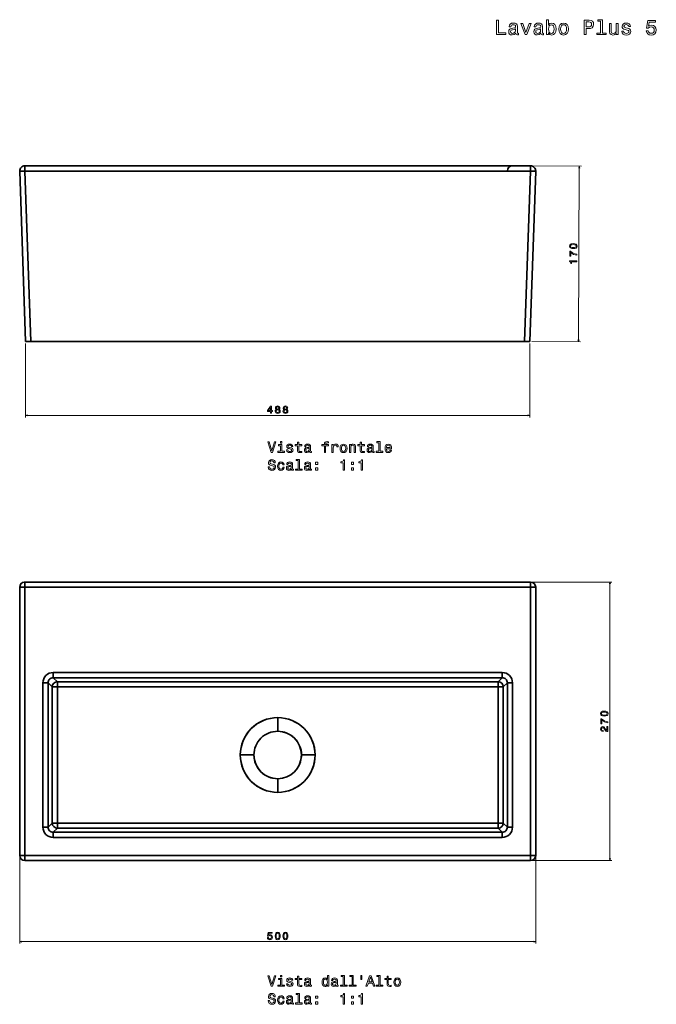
# Model space of a CAD drawing. Extents: x 345 to 1583, y 147 to 1100.
# Tile 1 of 2: x 345 to 961, y 147 to 1100. Entities that reach past the tile are written whole.
import ezdxf

# ---------------------------------------------------------------- set-up
doc = ezdxf.new("R2010")
doc.units = 0

msp = doc.modelspace()

# ---------------------------------------------------------------- linework, layer by layer
at = {"color": 7, "lineweight": 35, "ltscale": 0.129362}
for p, q in [((349.69, 958.39), (349.69, 953.21)), ((349.69, 958.39), (349.69, 953.21)), ((839.34, 953.21), (839.34, 958.39)), ((839.34, 953.21), (839.34, 958.39))]:
    msp.add_line(p, q, dxfattribs=at)
at = {"color": 7, "lineweight": 35}
for p, q in [((349.69, 958.39), (839.34, 958.39)), ((839.34, 958.39), (349.69, 958.39)), ((350.45, 788.49), (344.7, 953.21)), ((344.7, 953.21), (350.45, 788.49)), ((839.34, 953.21), (349.69, 953.21)), ((349.69, 953.21), (355.44, 788.49)), ((839.34, 953.21), (349.69, 953.21)), ((349.69, 953.21), (355.44, 788.49)), ((833.59, 788.49), (839.34, 953.21)), ((839.34, 953.21), (833.59, 788.49)), ((844.33, 953.21), (838.58, 788.49)), ((844.33, 953.21), (838.58, 788.49)), ((838.58, 788.49), (844.33, 953.21)), ((833.59, 788.49), (355.44, 788.49)), ((355.45, 788.49), (477.17, 788.49)), ((594.51, 788.39), (559.36, 788.39)), ((594.51, 788.39), (559.36, 788.39)), ((559.36, 788.39), (594.51, 788.39)), ((594.51, 788.39), (571.52, 788.39)), ((571.52, 788.39), (594.51, 788.39)), ((571.52, 788.39), (594.51, 788.39)), ((594.51, 788.39), (617.52, 788.39)), ((594.51, 788.39), (617.52, 788.39)), ((629.67, 788.39), (594.51, 788.39)), ((594.51, 788.39), (629.67, 788.39)), ((594.51, 788.39), (629.67, 788.39)), ((711.86, 788.49), (833.58, 788.49)), ((349.69, 555.45), (839.34, 555.45)), ((839.34, 555.45), (349.69, 555.45)), ((344.69, 290.63), (344.69, 550.45)), ((349.69, 550.45), (349.69, 290.63)), ((839.34, 550.45), (349.69, 550.45)), ((349.69, 550.45), (839.34, 550.45)), ((349.69, 290.63), (349.69, 550.45)), ((839.34, 290.63), (839.34, 550.45)), ((839.34, 550.45), (839.34, 290.63)), ((844.34, 550.45), (844.34, 290.63)), ((377.18, 467.78), (811.85, 467.78)), ((811.85, 467.78), (377.18, 467.78)), ((367.19, 318.12), (367.19, 457.79)), ((367.19, 457.79), (367.19, 318.12)), ((372.18, 457.79), (372.18, 318.12)), ((372.18, 318.12), (372.18, 457.79)), ((811.85, 462.79), (377.18, 462.79)), ((377.18, 462.79), (811.85, 462.79)), ((381.15, 458.81), (807.88, 458.81)), ((381.15, 458.81), (807.88, 458.81)), ((816.85, 318.12), (816.85, 457.79)), ((816.85, 457.79), (816.85, 318.12)), ((821.84, 457.79), (821.84, 318.12)), ((821.84, 318.12), (821.84, 457.79)), ((376.16, 322.09), (376.16, 453.82)), ((376.16, 322.09), (376.16, 453.82)), ((381.15, 322.09), (381.15, 453.82)), ((381.15, 453.82), (807.88, 453.82)), ((381.15, 453.82), (381.15, 322.09)), ((807.88, 453.82), (381.15, 453.82)), ((807.88, 453.82), (807.88, 322.09)), ((807.88, 322.09), (807.88, 453.82)), ((812.87, 453.82), (812.87, 322.09)), ((812.87, 453.82), (812.87, 322.09)), ((807.88, 322.09), (381.15, 322.09)), ((381.15, 322.09), (807.88, 322.09)), ((807.88, 317.1), (381.15, 317.1)), ((807.88, 317.1), (381.15, 317.1)), ((377.18, 313.12), (811.85, 313.12)), ((811.85, 313.12), (377.18, 313.12)), ((811.85, 308.13), (377.18, 308.13)), ((377.18, 308.13), (811.85, 308.13)), ((349.69, 290.63), (839.34, 290.63)), ((839.34, 290.63), (349.69, 290.63)), ((839.34, 285.63), (349.69, 285.63))]:
    msp.add_line(p, q, dxfattribs=at)
at = {"color": 7, "lineweight": 13}
for p, q in [((841.34, 958.38), (888.5, 958.17)), ((885.74, 788.18), (886.5, 958.18)), ((350.45, 786.39), (350.45, 714.84)), ((838.58, 786.39), (838.58, 714.84)), ((840.58, 788.38), (887.74, 788.17)), ((350.45, 716.84), (838.58, 716.84)), ((841.34, 555.45), (918.12, 555.45)), ((916.12, 285.63), (916.12, 555.45)), ((344.69, 288.63), (344.69, 205.29)), ((844.34, 288.63), (844.34, 205.29)), ((841.34, 285.63), (918.12, 285.63)), ((344.69, 207.29), (844.34, 207.29))]:
    msp.add_line(p, q, dxfattribs=at)
at = {"color": 7, "lineweight": 35, "ltscale": 0.124924}
for p, q in [((355.44, 788.49), (350.45, 788.49)), ((838.58, 788.49), (833.59, 788.49)), ((377.18, 467.78), (377.18, 462.79)), ((377.18, 462.79), (377.18, 467.78)), ((811.85, 462.79), (811.85, 467.78)), ((811.85, 462.79), (811.85, 467.78)), ((372.18, 457.79), (367.19, 457.79)), ((372.18, 457.79), (367.19, 457.79)), ((381.15, 458.81), (381.15, 453.82)), ((381.15, 453.82), (381.15, 458.81)), ((807.88, 453.82), (807.88, 458.81)), ((807.88, 458.81), (807.88, 453.82)), ((816.85, 457.79), (821.84, 457.79)), ((821.84, 457.79), (816.85, 457.79)), ((381.15, 453.82), (376.16, 453.82)), ((376.16, 453.82), (381.15, 453.82)), ((807.88, 453.82), (812.87, 453.82)), ((812.87, 453.82), (807.88, 453.82)), ((372.18, 318.12), (367.19, 318.12)), ((367.19, 318.12), (372.18, 318.12)), ((381.15, 322.09), (376.16, 322.09)), ((376.16, 322.09), (381.15, 322.09)), ((381.15, 322.09), (381.15, 317.1)), ((381.15, 317.1), (381.15, 322.09)), ((807.88, 322.09), (807.88, 317.1)), ((807.88, 317.1), (807.88, 322.09)), ((807.88, 322.09), (812.87, 322.09)), ((812.87, 322.09), (807.88, 322.09)), ((816.85, 318.12), (821.84, 318.12)), ((816.85, 318.12), (821.84, 318.12)), ((377.18, 313.12), (377.18, 308.13)), ((377.18, 313.12), (377.18, 308.13)), ((811.85, 313.12), (811.85, 308.13)), ((811.85, 308.13), (811.85, 313.12))]:
    msp.add_line(p, q, dxfattribs=at)
at = {"color": 7, "lineweight": 35, "ltscale": 0.125076}
for p, q in [((350.45, 788.49), (355.45, 788.49)), ((833.58, 788.49), (838.58, 788.49))]:
    msp.add_line(p, q, dxfattribs=at)
at = {"color": 7, "lineweight": 35, "ltscale": 0.002593}
for p, q in [((559.36, 788.49), (559.36, 788.39)), ((559.36, 788.49), (559.36, 788.39)), ((629.67, 788.49), (629.67, 788.39)), ((629.67, 788.49), (629.67, 788.39))]:
    msp.add_line(p, q, dxfattribs=at)
at = {"color": 7, "lineweight": 35, "ltscale": 0.002589}
for p, q in [((594.51, 788.39), (594.51, 788.49)), ((594.51, 788.49), (594.51, 788.39))]:
    msp.add_line(p, q, dxfattribs=at)
at = {"color": 7, "lineweight": 35, "ltscale": 0.125}
for p, q in [((349.69, 555.45), (349.69, 550.45)), ((349.69, 555.45), (349.69, 550.45)), ((839.34, 550.45), (839.34, 555.45)), ((839.34, 550.45), (839.34, 555.45)), ((349.69, 550.45), (344.69, 550.45)), ((349.69, 550.45), (344.69, 550.45)), ((844.34, 550.45), (839.34, 550.45)), ((844.34, 550.45), (839.34, 550.45)), ((344.69, 290.63), (349.69, 290.63)), ((349.69, 290.63), (349.69, 285.63)), ((349.69, 290.63), (349.69, 285.63)), ((839.34, 290.63), (844.34, 290.63)), ((839.34, 285.63), (839.34, 290.63)), ((839.34, 285.63), (839.34, 290.63))]:
    msp.add_line(p, q, dxfattribs=at)
at = {"color": 7, "lineweight": 35, "ltscale": 0.140469}
for p, q in [((376.16, 453.82), (372.18, 457.79)), ((376.16, 453.82), (372.18, 457.79)), ((381.15, 458.81), (377.18, 462.79)), ((377.18, 462.79), (381.15, 458.81)), ((807.88, 458.81), (811.85, 462.79)), ((807.88, 458.81), (811.85, 462.79)), ((816.85, 457.79), (812.87, 453.82)), ((812.87, 453.82), (816.85, 457.79)), ((372.18, 318.12), (376.16, 322.09)), ((376.16, 322.09), (372.18, 318.12)), ((381.15, 317.1), (377.18, 313.12)), ((381.15, 317.1), (377.18, 313.12)), ((811.85, 313.12), (807.88, 317.1)), ((807.88, 317.1), (811.85, 313.12)), ((812.87, 322.09), (816.85, 318.12)), ((812.87, 322.09), (816.85, 318.12))]:
    msp.add_line(p, q, dxfattribs=at)
at = {"color": 7, "lineweight": 35, "ltscale": 0.329626}
for p, q in [((594.51, 424.14), (594.51, 410.96)), ((594.51, 410.96), (594.51, 424.14)), ((571.52, 387.95), (558.33, 387.95)), ((571.52, 387.95), (558.33, 387.95)), ((617.52, 387.95), (630.7, 387.95)), ((617.52, 387.95), (630.7, 387.95))]:
    msp.add_line(p, q, dxfattribs=at)
at = {"color": 7, "lineweight": 35, "ltscale": 0.329628}
for p, q in [((594.51, 351.77), (594.51, 364.95)), ((594.51, 364.95), (594.51, 351.77))]:
    msp.add_line(p, q, dxfattribs=at)
at = {"color": 7, "lineweight": 35, "ltscale": 0.124993}
msp.add_line((344.69, 290.63), (349.69, 290.63), dxfattribs=at)
at = {"color": 7, "lineweight": 35, "ltscale": 0.124992}
msp.add_line((839.34, 290.63), (844.34, 290.63), dxfattribs=at)
at = {"color": 7, "lineweight": 13}
for points in [[(806.49, 1085.46), (815.49, 1085.46), (815.49, 1087.16), (808.35, 1087.16), (808.35, 1099.46), (806.49, 1099.46)], [(824.99, 1086.87), (824.99, 1086.81), (825.09, 1086.13), (825.39, 1085.64), (826.66, 1085.26), (827.65, 1085.42), (827.65, 1086.79), (827.23, 1086.73), (826.66, 1087), (826.56, 1087.8), (826.56, 1093.41), (826.32, 1094.84), (825.62, 1095.85), (824.39, 1096.46), (822.65, 1096.68), (820.96, 1096.44), (819.71, 1095.75), (818.92, 1094.68), (818.66, 1093.27), (818.66, 1093.15), (820.25, 1093.15), (820.39, 1094), (820.83, 1094.6), (821.56, 1094.96), (822.59, 1095.11), (823.58, 1095), (824.28, 1094.7), (824.71, 1094.18), (824.85, 1093.45), (824.77, 1092.6), (824.45, 1092.18), (823.64, 1091.98), (822.13, 1091.82), (820.39, 1091.45), (819.16, 1090.81), (818.43, 1089.8), (818.21, 1088.31), (818.41, 1086.98), (819.04, 1085.99), (820.05, 1085.36), (821.44, 1085.14), (823.32, 1085.56)], [(849.28, 1086.87), (849.28, 1086.81), (849.38, 1086.13), (849.68, 1085.64), (850.95, 1085.26), (851.94, 1085.42), (851.94, 1086.79), (851.52, 1086.73), (850.95, 1087), (850.85, 1087.8), (850.85, 1093.41), (850.61, 1094.84), (849.9, 1095.85), (848.67, 1096.46), (846.94, 1096.68), (845.24, 1096.44), (843.99, 1095.75), (843.21, 1094.68), (842.94, 1093.27), (842.94, 1093.15), (844.54, 1093.15), (844.68, 1094), (845.12, 1094.6), (845.85, 1094.96), (846.88, 1095.11), (847.87, 1095), (848.57, 1094.7), (849, 1094.18), (849.14, 1093.45), (849.06, 1092.6), (848.73, 1092.18), (847.93, 1091.98), (846.41, 1091.82), (844.68, 1091.45), (843.45, 1090.81), (842.72, 1089.8), (842.5, 1088.31), (842.7, 1086.98), (843.33, 1085.99), (844.34, 1085.36), (845.73, 1085.14), (847.6, 1085.56)], [(856.66, 1087.14), (857.97, 1085.58), (859.77, 1085.08), (861.46, 1085.46), (862.81, 1086.61), (863.66, 1088.45), (863.98, 1090.89), (863.66, 1093.33), (862.79, 1095.15), (861.46, 1096.28), (859.77, 1096.68), (857.99, 1096.15), (857.27, 1095.51), (856.66, 1094.64), (856.66, 1099.95), (854.89, 1099.95), (854.89, 1085.46), (856.66, 1085.46)], [(866.61, 1090.87), (866.93, 1088.41), (867.86, 1086.59), (869.33, 1085.46), (871.31, 1085.08), (873.26, 1085.46), (874.74, 1086.57), (875.66, 1088.39), (876.01, 1090.87), (875.66, 1093.33), (874.74, 1095.17), (873.26, 1096.28), (871.31, 1096.68), (869.33, 1096.28), (867.86, 1095.15), (866.93, 1093.33)], [(891.34, 1085.46), (893.2, 1085.46), (893.2, 1091.37), (895.25, 1091.37), (897.33, 1091.47), (898.98, 1092.18), (900.05, 1093.55), (900.42, 1095.43), (900.13, 1097.16), (899.33, 1098.43), (898, 1099.2), (896.18, 1099.46), (891.34, 1099.46)], [(895.68, 1097.75), (896.89, 1097.63), (897.77, 1097.24), (898.3, 1096.54), (898.48, 1095.43), (898.28, 1094.26), (897.73, 1093.55), (896.81, 1093.19), (895.54, 1093.09), (893.2, 1093.09), (893.2, 1097.75)], [(907.09, 1098.45), (907.09, 1086.96), (903.44, 1086.96), (903.44, 1085.46), (912.5, 1085.46), (912.5, 1086.96), (908.87, 1086.96), (908.87, 1099.95), (904.31, 1099.95), (904.31, 1098.45)], [(933.16, 1091.78), (931.44, 1092.18), (930.17, 1092.64), (929.75, 1093.59), (929.87, 1094.26), (930.29, 1094.74), (930.98, 1095.04), (931.97, 1095.17), (932.92, 1095.04), (933.66, 1094.68), (934.15, 1094.14), (934.35, 1093.41), (936.08, 1093.41), (936.08, 1093.45), (935.78, 1094.76), (934.95, 1095.79), (933.66, 1096.44), (931.97, 1096.68), (930.25, 1096.44), (929, 1095.77), (928.22, 1094.78), (927.97, 1093.53), (928.15, 1092.32), (928.72, 1091.47), (929.65, 1090.87), (931, 1090.45), (932.98, 1089.96), (934.19, 1089.46), (934.51, 1089.05), (934.63, 1088.45), (934.45, 1087.7), (933.96, 1087.14), (933.18, 1086.77), (932.13, 1086.65), (931.02, 1086.77), (930.21, 1087.2), (929.67, 1087.88), (929.45, 1088.83), (927.73, 1088.83), (928.01, 1087.22), (928.84, 1086.05), (930.15, 1085.34), (931.97, 1085.08), (933.86, 1085.34), (935.26, 1086.05), (936.1, 1087.18), (936.41, 1088.65), (936.18, 1089.92), (935.56, 1090.79), (934.53, 1091.35)], [(951.31, 1089.11), (951.76, 1087.46), (952.75, 1086.17), (954.2, 1085.36), (956.05, 1085.06), (958.09, 1085.42), (959.69, 1086.41), (960.69, 1087.98), (961.08, 1090), (960.73, 1091.88), (959.77, 1093.35), (958.25, 1094.3), (956.3, 1094.64), (954.78, 1094.4), (953.61, 1093.73), (954.18, 1097.51), (960.31, 1097.51), (960.31, 1099.16), (952.83, 1099.16), (951.72, 1091.74), (953.33, 1091.74), (954.5, 1092.68), (955.99, 1093.03), (957.28, 1092.81), (958.27, 1092.16), (958.9, 1091.17), (959.12, 1089.9), (958.9, 1088.63), (958.25, 1087.64), (957.26, 1087.02), (955.99, 1086.79), (954.92, 1086.94), (954.1, 1087.4), (953.49, 1088.13), (953.19, 1089.11)], [(824.79, 1089.26), (824.55, 1088.21), (823.9, 1087.4), (822.93, 1086.87), (821.74, 1086.69), (820.98, 1086.79), (820.43, 1087.12), (820.09, 1087.68), (819.99, 1088.47), (820.07, 1089.17), (820.39, 1089.68), (821.68, 1090.24), (823.32, 1090.49), (824.79, 1090.97)], [(833.95, 1085.46), (835.82, 1085.46), (839.78, 1096.3), (837.94, 1096.3), (834.9, 1087.56), (831.79, 1096.3), (829.93, 1096.3)], [(849.08, 1089.26), (848.83, 1088.21), (848.19, 1087.4), (847.22, 1086.87), (846.03, 1086.69), (845.26, 1086.79), (844.72, 1087.12), (844.38, 1087.68), (844.28, 1088.47), (844.36, 1089.17), (844.68, 1089.68), (845.97, 1090.24), (847.6, 1090.49), (849.08, 1090.97)], [(862.17, 1090.89), (861.97, 1089.07), (861.42, 1087.74), (860.56, 1086.94), (859.47, 1086.67), (858.28, 1086.94), (857.41, 1087.74), (856.86, 1089.05), (856.68, 1090.89), (856.86, 1092.7), (857.41, 1094.02), (858.28, 1094.8), (859.47, 1095.09), (860.56, 1094.8), (861.42, 1094), (861.97, 1092.68)], [(868.42, 1090.89), (868.6, 1092.7), (869.17, 1094.02), (870.08, 1094.82), (871.31, 1095.11), (872.52, 1094.82), (873.43, 1094.04), (873.99, 1092.7), (874.19, 1090.89), (873.99, 1089.05), (873.43, 1087.72), (872.52, 1086.92), (871.31, 1086.65), (870.08, 1086.92), (869.17, 1087.72), (868.6, 1089.05)], [(924.06, 1096.3), (922.28, 1096.3), (922.28, 1090.04), (922.08, 1088.59), (921.5, 1087.54), (920.59, 1086.9), (919.4, 1086.69), (918.45, 1086.85), (917.85, 1087.34), (917.5, 1088.17), (917.42, 1089.34), (917.42, 1096.3), (915.65, 1096.3), (915.65, 1089.17), (915.71, 1087.74), (916.09, 1086.55), (917.26, 1085.46), (919.14, 1085.08), (920.15, 1085.22), (921.01, 1085.58), (921.76, 1086.21), (922.37, 1087.12), (922.37, 1085.46), (924.06, 1085.46)], [(880.73, 878.24), (882.31, 878.39), (883.44, 878.86), (884.13, 879.61), (884.36, 880.66), (884.14, 881.7), (883.46, 882.46), (882.33, 882.93), (880.75, 883.1), (879.17, 882.94), (878.55, 882.75), (878.03, 882.48), (877.34, 881.73), (877.11, 880.69), (877.33, 879.64), (878.03, 878.88), (879.15, 878.4)], [(880.73, 879.21), (879.51, 879.3), (878.63, 879.55), (878.12, 880.01), (877.94, 880.69), (878.13, 881.35), (878.64, 881.8), (879.52, 882.05), (880.74, 882.13), (881.97, 882.04), (882.85, 881.79), (883.36, 881.33), (883.53, 880.66), (883.36, 879.99), (882.84, 879.54), (881.96, 879.29)], [(884.12, 871.79), (884.12, 872.8), (882.46, 873.14), (880.91, 873.74), (879.47, 874.57), (878.12, 875.66), (877.28, 875.66), (877.26, 870.86), (878.18, 870.85), (878.2, 874.69), (879.56, 873.57), (880.97, 872.73), (882.48, 872.14)], [(884.09, 865.53), (884.09, 866.45), (877.04, 866.48), (877.04, 865.8), (877.65, 865.61), (878.07, 865.25), (878.31, 864.69), (878.38, 863.93), (879.1, 863.92), (879.11, 865.56)], [(587.6, 718.84), (588.51, 718.84), (588.51, 720.57), (589.5, 720.57), (589.5, 721.38), (588.51, 721.38), (588.51, 725.68), (587.59, 725.68), (584.52, 721.46), (584.52, 720.57), (587.6, 720.57)], [(593.26, 722.61), (592.75, 722.33), (592.4, 721.93), (592.17, 721.44), (592.1, 720.84), (592.27, 719.95), (592.73, 719.25), (593.49, 718.81), (594.51, 718.63), (595.53, 718.81), (596.29, 719.25), (596.75, 719.95), (596.93, 720.84), (596.84, 721.44), (596.63, 721.93), (596.27, 722.33), (595.77, 722.61), (596.17, 722.85), (596.45, 723.18), (596.62, 723.59), (596.68, 724.08), (596.52, 724.8), (596.1, 725.37), (595.41, 725.75), (594.51, 725.89), (593.61, 725.75), (592.92, 725.37), (592.49, 724.8), (592.34, 724.08), (592.39, 723.59), (592.56, 723.18)], [(593.29, 724), (593.38, 724.44), (593.62, 724.79), (594, 725), (594.51, 725.08), (595.02, 725), (595.4, 724.79), (595.64, 724.44), (595.74, 724), (595.64, 723.55), (595.4, 723.19), (595.02, 722.96), (594.51, 722.89), (594, 722.97), (593.62, 723.19), (593.38, 723.55)], [(600.74, 722.61), (600.22, 722.33), (599.87, 721.93), (599.65, 721.44), (599.58, 720.84), (599.74, 719.95), (600.2, 719.25), (600.96, 718.81), (601.99, 718.63), (603.01, 718.81), (603.76, 719.25), (604.23, 719.95), (604.4, 720.84), (604.32, 721.44), (604.11, 721.93), (603.74, 722.33), (603.24, 722.61), (603.64, 722.85), (603.92, 723.18), (604.1, 723.59), (604.16, 724.08), (603.99, 724.8), (603.57, 725.37), (602.88, 725.75), (601.99, 725.89), (601.08, 725.75), (600.39, 725.37), (599.96, 724.8), (599.81, 724.08), (599.86, 723.59), (600.03, 723.18)], [(600.77, 724), (600.85, 724.44), (601.09, 724.79), (601.47, 725), (601.99, 725.08), (602.49, 725), (602.87, 724.79), (603.12, 724.44), (603.21, 724), (603.12, 723.55), (602.87, 723.19), (602.49, 722.96), (601.99, 722.89), (601.47, 722.97), (601.09, 723.19), (600.85, 723.55)], [(585.37, 721.38), (587.6, 724.51), (587.6, 721.38)], [(593.07, 720.86), (593.16, 721.4), (593.46, 721.8), (593.91, 722.06), (594.51, 722.15), (595.11, 722.06), (595.56, 721.8), (595.86, 721.4), (595.96, 720.86), (595.86, 720.29), (595.56, 719.85), (595.11, 719.57), (594.51, 719.48), (593.91, 719.57), (593.46, 719.85), (593.16, 720.29)], [(600.54, 720.86), (600.64, 721.4), (600.93, 721.8), (601.38, 722.06), (601.99, 722.15), (602.58, 722.06), (603.04, 721.8), (603.33, 721.4), (603.43, 720.86), (603.33, 720.29), (603.04, 719.85), (602.58, 719.57), (601.99, 719.48), (601.38, 719.57), (600.93, 719.85), (600.64, 720.29)], [(591.36, 691.03), (588.85, 682.51), (586.27, 691.03), (584.9, 691.03), (588.13, 681.01), (589.57, 681.01), (592.73, 691.03)], [(598.42, 682.08), (598.42, 688.49), (595.16, 688.49), (595.16, 687.41), (597.15, 687.41), (597.15, 682.08), (594.56, 682.08), (594.56, 681.01), (601.04, 681.01), (601.04, 682.08)], [(598.46, 691.36), (597.12, 691.36), (597.12, 689.92), (598.46, 689.92)], [(607.01, 685.52), (605.78, 685.81), (604.88, 686.14), (604.57, 686.82), (604.66, 687.3), (604.96, 687.64), (605.45, 687.86), (606.16, 687.94), (606.83, 687.86), (607.37, 687.6), (607.71, 687.21), (607.86, 686.69), (609.1, 686.69), (609.1, 686.72), (608.88, 687.66), (608.29, 688.39), (607.37, 688.85), (606.16, 689.02), (604.93, 688.85), (604.04, 688.38), (603.48, 687.67), (603.3, 686.78), (603.43, 685.91), (603.84, 685.31), (604.5, 684.87), (605.47, 684.57), (606.88, 684.23), (607.74, 683.87), (607.97, 683.58), (608.06, 683.15), (607.93, 682.61), (607.58, 682.21), (607.02, 681.95), (606.27, 681.86), (605.48, 681.95), (604.9, 682.25), (604.52, 682.74), (604.36, 683.42), (603.13, 683.42), (603.33, 682.27), (603.92, 681.43), (604.86, 680.93), (606.16, 680.74), (607.51, 680.93), (608.51, 681.43), (609.11, 682.24), (609.33, 683.29), (609.17, 684.2), (608.72, 684.82), (607.99, 685.22)], [(613.59, 687.41), (613.59, 683.53), (613.68, 682.28), (614.08, 681.42), (614.89, 680.91), (616.26, 680.74), (617.76, 680.81), (617.76, 681.91), (616.66, 681.82), (615.67, 681.94), (615.13, 682.3), (614.9, 682.9), (614.86, 683.75), (614.86, 687.41), (617.76, 687.41), (617.76, 688.49), (614.86, 688.49), (614.86, 690.75), (613.59, 690.75), (613.59, 688.49), (611.4, 688.49), (611.4, 687.41)], [(625.16, 682.02), (625.16, 681.98), (625.24, 681.49), (625.45, 681.14), (626.36, 680.87), (627.07, 680.98), (627.07, 681.96), (626.76, 681.92), (626.36, 682.11), (626.29, 682.68), (626.29, 686.69), (626.11, 687.71), (625.61, 688.43), (624.73, 688.87), (623.49, 689.02), (622.28, 688.85), (621.39, 688.36), (620.83, 687.6), (620.64, 686.59), (620.64, 686.5), (621.78, 686.5), (621.88, 687.11), (622.2, 687.54), (622.71, 687.8), (623.45, 687.9), (624.15, 687.83), (624.66, 687.61), (624.96, 687.24), (625.06, 686.72), (625, 686.11), (624.77, 685.81), (624.2, 685.67), (623.12, 685.55), (621.88, 685.29), (621, 684.83), (620.48, 684.11), (620.32, 683.04), (620.47, 682.09), (620.91, 681.39), (621.63, 680.94), (622.63, 680.78), (623.97, 681.09)], [(639.67, 687.41), (639.67, 681.01), (640.94, 681.01), (640.94, 687.41), (643.82, 687.41), (643.82, 688.49), (640.94, 688.49), (640.94, 688.97), (641.04, 689.54), (641.37, 689.93), (641.94, 690.16), (642.74, 690.25), (643.82, 690.19), (643.82, 691.29), (642.45, 691.36), (641.22, 691.23), (640.35, 690.84), (639.83, 690.16), (639.67, 689.2), (639.67, 688.49), (637.35, 688.49), (637.35, 687.41)], [(647.07, 681.01), (648.33, 681.01), (648.33, 685.44), (648.46, 686.5), (648.85, 687.27), (649.49, 687.73), (650.34, 687.89), (650.97, 687.79), (651.45, 687.5), (651.73, 687.01), (651.83, 686.34), (653.12, 686.34), (652.94, 687.51), (652.47, 688.35), (651.68, 688.85), (650.6, 689.02), (649.86, 688.91), (649.23, 688.62), (648.66, 688.13), (648.22, 687.47), (648.22, 688.75), (647.07, 688.75)], [(654.89, 684.87), (655.12, 683.12), (655.78, 681.82), (656.83, 681.01), (658.25, 680.74), (659.64, 681.01), (660.7, 681.81), (661.36, 683.1), (661.6, 684.87), (661.36, 686.63), (660.7, 687.94), (659.64, 688.74), (658.25, 689.02), (656.83, 688.74), (655.78, 687.93), (655.12, 686.63)], [(656.19, 684.89), (656.32, 686.19), (656.72, 687.12), (657.37, 687.7), (658.25, 687.9), (659.11, 687.7), (659.76, 687.14), (660.16, 686.19), (660.31, 684.89), (660.16, 683.58), (659.76, 682.63), (659.11, 682.05), (658.25, 681.86), (657.37, 682.05), (656.72, 682.63), (656.32, 683.58)], [(663.94, 681.01), (665.21, 681.01), (665.21, 685.48), (665.34, 686.5), (665.75, 687.25), (666.4, 687.71), (667.27, 687.89), (667.96, 687.74), (668.39, 687.35), (668.61, 686.7), (668.68, 685.84), (668.68, 681.01), (669.95, 681.01), (669.95, 686.1), (669.89, 687.12), (669.63, 687.97), (668.78, 688.75), (667.45, 689.02), (666.72, 688.92), (666.1, 688.65), (665.57, 688.19), (665.15, 687.57), (665.15, 688.75), (663.94, 688.75)], [(674.31, 687.41), (674.31, 683.53), (674.4, 682.28), (674.8, 681.42), (675.61, 680.91), (676.98, 680.74), (678.48, 680.81), (678.48, 681.91), (677.38, 681.82), (676.39, 681.94), (675.86, 682.3), (675.62, 682.9), (675.58, 683.75), (675.58, 687.41), (678.48, 687.41), (678.48, 688.49), (675.58, 688.49), (675.58, 690.75), (674.31, 690.75), (674.31, 688.49), (672.12, 688.49), (672.12, 687.41)], [(685.88, 682.02), (685.88, 681.98), (685.96, 681.49), (686.17, 681.14), (687.08, 680.87), (687.79, 680.98), (687.79, 681.96), (687.48, 681.92), (687.08, 682.11), (687.01, 682.68), (687.01, 686.69), (686.83, 687.71), (686.33, 688.43), (685.45, 688.87), (684.21, 689.02), (683, 688.85), (682.11, 688.36), (681.55, 687.6), (681.36, 686.59), (681.36, 686.5), (682.5, 686.5), (682.6, 687.11), (682.92, 687.54), (683.43, 687.8), (684.17, 687.9), (684.88, 687.83), (685.38, 687.61), (685.68, 687.24), (685.78, 686.72), (685.73, 686.11), (685.49, 685.81), (684.92, 685.67), (683.84, 685.55), (682.6, 685.29), (681.72, 684.83), (681.2, 684.11), (681.04, 683.04), (681.19, 682.09), (681.63, 681.39), (682.35, 680.94), (683.35, 680.78), (684.69, 681.09)], [(692.48, 690.29), (692.48, 682.08), (689.88, 682.08), (689.88, 681.01), (696.34, 681.01), (696.34, 682.08), (693.75, 682.08), (693.75, 691.36), (690.49, 691.36), (690.49, 690.29)], [(699.75, 684.51), (704.82, 684.51), (704.83, 685.11), (704.6, 686.76), (703.97, 688), (702.96, 688.75), (701.62, 689.02), (700.31, 688.74), (699.3, 687.93), (698.65, 686.62), (698.42, 684.89), (698.64, 683.12), (699.28, 681.82), (700.28, 681.01), (701.58, 680.74), (702.7, 680.93), (703.62, 681.42), (704.3, 682.19), (704.69, 683.23), (703.43, 683.23), (703.17, 682.66), (702.8, 682.22), (701.73, 681.88), (700.91, 682.04), (700.29, 682.54), (699.89, 683.36), (699.75, 684.47)], [(699.75, 685.58), (699.9, 686.58), (700.29, 687.31), (700.88, 687.76), (701.66, 687.92), (702.43, 687.76), (703.02, 687.31), (703.38, 686.58), (703.51, 685.58)], [(625.02, 683.72), (624.85, 682.97), (624.39, 682.4), (623.69, 682.02), (622.84, 681.89), (622.3, 681.96), (621.91, 682.19), (621.66, 682.6), (621.59, 683.16), (621.65, 683.66), (621.88, 684.02), (622.8, 684.43), (623.97, 684.6), (625.02, 684.95)], [(685.74, 683.72), (685.57, 682.97), (685.11, 682.4), (684.41, 682.02), (683.56, 681.89), (683.02, 681.96), (682.63, 682.19), (682.38, 682.6), (682.31, 683.16), (682.37, 683.66), (682.6, 684.02), (683.52, 684.43), (684.69, 684.6), (685.74, 684.95)], [(586.58, 667.04), (585.26, 667.04), (585.55, 665.51), (586.27, 664.38), (587.38, 663.71), (588.88, 663.46), (590.37, 663.69), (591.47, 664.33), (592.18, 665.32), (592.44, 666.63), (592.22, 667.81), (591.62, 668.58), (590.64, 669.08), (589.33, 669.46), (588.2, 669.73), (587.47, 670.05), (587.05, 670.51), (586.92, 671.23), (587.05, 671.88), (587.43, 672.37), (588, 672.7), (588.79, 672.81), (589.6, 672.67), (590.24, 672.28), (590.65, 671.63), (590.86, 670.75), (592.17, 670.75), (592.17, 670.78), (591.94, 672.14), (591.26, 673.15), (590.19, 673.78), (588.75, 674), (587.45, 673.78), (586.45, 673.17), (585.8, 672.24), (585.57, 671.03), (585.75, 669.95), (586.3, 669.21), (587.17, 668.72), (588.35, 668.35), (589.52, 668.02), (590.39, 667.7), (590.93, 667.24), (591.11, 666.49), (590.94, 665.72), (590.49, 665.15), (589.82, 664.79), (588.94, 664.67), (587.96, 664.83), (587.21, 665.29), (586.73, 666.04)], [(599.47, 668.91), (600.73, 668.91), (600.47, 670.06), (599.85, 670.97), (598.88, 671.53), (597.63, 671.75), (596.24, 671.46), (595.19, 670.65), (594.53, 669.34), (594.3, 667.58), (594.51, 665.84), (595.16, 664.54), (596.19, 663.74), (597.58, 663.46), (598.82, 663.68), (599.79, 664.28), (600.45, 665.24), (600.74, 666.5), (599.53, 666.5), (599.31, 665.7), (598.91, 665.09), (598.33, 664.72), (597.63, 664.6), (596.75, 664.79), (596.11, 665.36), (595.73, 666.3), (595.6, 667.63), (595.73, 668.92), (596.13, 669.86), (596.78, 670.44), (597.63, 670.64), (598.38, 670.51), (598.94, 670.18), (599.31, 669.63)], [(607.81, 664.75), (607.81, 664.7), (607.89, 664.21), (608.1, 663.87), (609.01, 663.59), (609.72, 663.71), (609.72, 664.69), (609.41, 664.64), (609.01, 664.83), (608.94, 665.41), (608.94, 669.41), (608.77, 670.44), (608.26, 671.16), (607.38, 671.59), (606.14, 671.75), (604.93, 671.58), (604.04, 671.09), (603.48, 670.32), (603.29, 669.31), (603.29, 669.23), (604.43, 669.23), (604.53, 669.83), (604.85, 670.26), (605.37, 670.52), (606.1, 670.62), (606.81, 670.55), (607.31, 670.34), (607.61, 669.96), (607.71, 669.44), (607.66, 668.84), (607.43, 668.53), (606.85, 668.39), (605.77, 668.28), (604.53, 668.02), (603.65, 667.55), (603.13, 666.83), (602.97, 665.77), (603.12, 664.82), (603.56, 664.11), (604.28, 663.66), (605.28, 663.51), (606.62, 663.81)], [(607.67, 666.45), (607.5, 665.7), (607.04, 665.12), (606.34, 664.75), (605.49, 664.62), (604.95, 664.69), (604.56, 664.92), (604.31, 665.32), (604.24, 665.88), (604.3, 666.39), (604.53, 666.75), (605.45, 667.15), (606.62, 667.32), (607.67, 667.67)], [(614.41, 673.02), (614.41, 664.8), (611.81, 664.8), (611.81, 663.74), (618.28, 663.74), (618.28, 664.8), (615.68, 664.8), (615.68, 674.08), (612.43, 674.08), (612.43, 673.02)], [(625.16, 664.75), (625.16, 664.7), (625.24, 664.21), (625.45, 663.87), (626.36, 663.59), (627.07, 663.71), (627.07, 664.69), (626.76, 664.64), (626.36, 664.83), (626.29, 665.41), (626.29, 669.41), (626.11, 670.44), (625.61, 671.16), (624.73, 671.59), (623.49, 671.75), (622.28, 671.58), (621.39, 671.09), (620.83, 670.32), (620.64, 669.31), (620.64, 669.23), (621.78, 669.23), (621.88, 669.83), (622.2, 670.26), (622.71, 670.52), (623.45, 670.62), (624.15, 670.55), (624.66, 670.34), (624.96, 669.96), (625.06, 669.44), (625, 668.84), (624.77, 668.53), (624.2, 668.39), (623.12, 668.28), (621.88, 668.02), (621, 667.55), (620.48, 666.83), (620.32, 665.77), (620.47, 664.82), (620.91, 664.11), (621.63, 663.66), (622.63, 663.51), (623.97, 663.81)], [(625.02, 666.45), (624.85, 665.7), (624.39, 665.12), (623.69, 664.75), (622.84, 664.62), (622.3, 664.69), (621.91, 664.92), (621.66, 665.32), (621.59, 665.88), (621.65, 666.39), (621.88, 666.75), (622.8, 667.15), (623.97, 667.32), (625.02, 667.67)], [(631.23, 669.33), (633.22, 669.33), (633.22, 671.47), (631.23, 671.47)], [(657.99, 663.74), (659.3, 663.74), (659.3, 673.81), (658.32, 673.81), (658.06, 672.93), (657.54, 672.34), (656.75, 671.99), (655.65, 671.88), (655.65, 670.85), (657.99, 670.85)], [(665.93, 669.33), (667.92, 669.33), (667.92, 671.47), (665.93, 671.47)], [(675.34, 663.74), (676.65, 663.74), (676.65, 673.81), (675.67, 673.81), (675.41, 672.93), (674.89, 672.34), (674.1, 671.99), (673, 671.88), (673, 670.85), (675.34, 670.85)], [(631.23, 663.74), (633.22, 663.74), (633.22, 665.88), (631.23, 665.88)], [(665.93, 663.74), (667.92, 663.74), (667.92, 665.88), (665.93, 665.88)], [(910.7, 425.59), (912.28, 425.74), (913.41, 426.21), (914.1, 426.97), (914.32, 428.02), (914.1, 429.05), (913.41, 429.81), (912.28, 430.28), (910.7, 430.44), (909.13, 430.28), (908.5, 430.08), (907.99, 429.81), (907.3, 429.05), (907.07, 428.02), (907.3, 426.97), (908, 426.21), (909.13, 425.74)], [(910.7, 426.55), (909.48, 426.63), (908.6, 426.89), (908.09, 427.34), (907.9, 428.02), (908.09, 428.68), (908.6, 429.14), (909.48, 429.39), (910.7, 429.47), (911.93, 429.39), (912.81, 429.14), (913.32, 428.68), (913.49, 428.02), (913.32, 427.34), (912.81, 426.89), (911.93, 426.63)], [(914.12, 419.14), (914.12, 420.16), (912.45, 420.49), (910.9, 421.08), (909.46, 421.91), (908.11, 422.98), (907.27, 422.98), (907.27, 418.18), (908.19, 418.18), (908.19, 422.02), (909.55, 420.91), (910.97, 420.07), (912.48, 419.48)], [(914.12, 410.61), (914.12, 415.42), (913.25, 415.42), (913.25, 411.62), (912.78, 411.83), (912.38, 412.19), (911.67, 413.31), (911.36, 413.91), (910.93, 414.57), (910.43, 415.05), (909.83, 415.32), (909.16, 415.42), (908.31, 415.25), (907.64, 414.78), (907.22, 414.05), (907.07, 413.11), (907.24, 412.14), (907.71, 411.41), (908.47, 410.93), (909.47, 410.77), (909.61, 410.77), (909.61, 411.69), (909.53, 411.69), (908.84, 411.78), (908.34, 412.05), (908.02, 412.49), (907.9, 413.06), (908.01, 413.65), (908.26, 414.08), (908.65, 414.36), (909.15, 414.46), (909.61, 414.39), (910, 414.2), (910.35, 413.88), (910.65, 413.43), (910.97, 412.84), (911.6, 411.85), (912.26, 411.16), (913.07, 410.74), (914.09, 410.61)], [(584.54, 211.12), (584.76, 210.29), (585.26, 209.64), (585.98, 209.24), (586.91, 209.09), (587.93, 209.27), (588.73, 209.76), (589.23, 210.55), (589.42, 211.56), (589.25, 212.5), (588.77, 213.23), (588.01, 213.71), (587.03, 213.88), (586.28, 213.76), (585.69, 213.43), (585.97, 215.31), (589.04, 215.31), (589.04, 216.14), (585.3, 216.14), (584.74, 212.43), (585.55, 212.43), (586.14, 212.9), (586.88, 213.07), (587.53, 212.96), (588.02, 212.64), (588.33, 212.14), (588.45, 211.51), (588.33, 210.87), (588.01, 210.38), (587.52, 210.07), (586.88, 209.96), (586.35, 210.03), (585.93, 210.26), (585.63, 210.62), (585.48, 211.12)], [(592.08, 212.71), (592.24, 211.13), (592.71, 210), (593.47, 209.31), (594.51, 209.09), (595.55, 209.31), (596.31, 210), (596.77, 211.13), (596.94, 212.71), (596.77, 214.28), (596.58, 214.91), (596.31, 215.42), (595.55, 216.11), (594.51, 216.34), (593.47, 216.11), (592.71, 215.41), (592.24, 214.28)], [(593.05, 212.71), (593.13, 213.93), (593.39, 214.81), (593.84, 215.32), (594.51, 215.5), (595.18, 215.32), (595.63, 214.81), (595.89, 213.93), (595.97, 212.71), (595.89, 211.48), (595.63, 210.6), (595.18, 210.09), (594.51, 209.92), (593.84, 210.09), (593.39, 210.6), (593.13, 211.48)], [(599.56, 212.71), (599.71, 211.13), (600.18, 210), (600.94, 209.31), (601.99, 209.09), (603.03, 209.31), (603.78, 210), (604.25, 211.13), (604.41, 212.71), (604.25, 214.28), (604.05, 214.91), (603.78, 215.42), (603.03, 216.11), (601.99, 216.34), (600.94, 216.11), (600.18, 215.41), (599.71, 214.28)], [(600.52, 212.71), (600.61, 213.93), (600.86, 214.81), (601.31, 215.32), (601.99, 215.5), (602.65, 215.32), (603.11, 214.81), (603.36, 213.93), (603.44, 212.71), (603.36, 211.48), (603.11, 210.6), (602.65, 210.09), (601.99, 209.92), (601.31, 210.09), (600.86, 210.6), (600.61, 211.48)], [(591.36, 174.09), (588.85, 165.58), (586.27, 174.09), (584.9, 174.09), (588.13, 164.08), (589.57, 164.08), (592.73, 174.09)], [(598.46, 174.42), (597.12, 174.42), (597.12, 172.98), (598.46, 172.98)], [(607.01, 168.59), (605.78, 168.88), (604.88, 169.21), (604.57, 169.89), (604.66, 170.36), (604.96, 170.71), (605.45, 170.92), (606.16, 171.01), (606.83, 170.92), (607.37, 170.66), (607.71, 170.27), (607.86, 169.76), (609.1, 169.76), (609.1, 169.78), (608.88, 170.72), (608.29, 171.46), (607.37, 171.92), (606.16, 172.09), (604.93, 171.92), (604.04, 171.44), (603.48, 170.74), (603.3, 169.84), (603.43, 168.98), (603.84, 168.37), (604.5, 167.94), (605.47, 167.64), (606.88, 167.29), (607.74, 166.93), (607.97, 166.64), (608.06, 166.21), (607.93, 165.68), (607.58, 165.27), (607.02, 165.02), (606.27, 164.93), (605.48, 165.02), (604.9, 165.32), (604.52, 165.81), (604.36, 166.49), (603.13, 166.49), (603.33, 165.33), (603.92, 164.5), (604.86, 163.99), (606.16, 163.81), (607.51, 163.99), (608.51, 164.5), (609.11, 165.3), (609.33, 166.36), (609.17, 167.26), (608.72, 167.88), (607.99, 168.29)], [(613.59, 170.48), (613.59, 166.6), (613.68, 165.35), (614.08, 164.48), (614.89, 163.98), (616.26, 163.81), (617.76, 163.88), (617.76, 164.97), (616.66, 164.89), (615.67, 165), (615.13, 165.36), (614.9, 165.97), (614.86, 166.82), (614.86, 170.48), (617.76, 170.48), (617.76, 171.56), (614.86, 171.56), (614.86, 173.82), (613.59, 173.82), (613.59, 171.56), (611.4, 171.56), (611.4, 170.48)], [(625.16, 165.09), (625.16, 165.04), (625.24, 164.55), (625.45, 164.21), (626.36, 163.93), (627.07, 164.05), (627.07, 165.03), (626.76, 164.99), (626.36, 165.17), (626.29, 165.75), (626.29, 169.76), (626.11, 170.78), (625.61, 171.5), (624.73, 171.93), (623.49, 172.09), (622.28, 171.92), (621.39, 171.43), (620.83, 170.66), (620.64, 169.66), (620.64, 169.57), (621.78, 169.57), (621.88, 170.17), (622.2, 170.61), (622.71, 170.87), (623.45, 170.97), (624.15, 170.89), (624.66, 170.68), (624.96, 170.3), (625.06, 169.78), (625, 169.18), (624.77, 168.88), (624.2, 168.73), (623.12, 168.62), (621.88, 168.36), (621, 167.9), (620.48, 167.18), (620.32, 166.11), (620.47, 165.16), (620.91, 164.45), (621.63, 164.01), (622.63, 163.85), (623.97, 164.15)], [(642.67, 165.27), (642.67, 164.08), (643.94, 164.08), (643.94, 174.42), (642.69, 174.42), (642.69, 170.64), (641.72, 171.73), (641.13, 171.99), (640.45, 172.09), (639.23, 171.8), (638.28, 171), (637.66, 169.7), (637.44, 167.95), (637.66, 166.21), (638.28, 164.9), (639.23, 164.08), (640.45, 163.81), (641.13, 163.91), (641.73, 164.17)], [(651.19, 165.09), (651.19, 165.04), (651.26, 164.55), (651.47, 164.21), (652.38, 163.93), (653.09, 164.05), (653.09, 165.03), (652.79, 164.99), (652.38, 165.17), (652.31, 165.75), (652.31, 169.76), (652.14, 170.78), (651.63, 171.5), (650.75, 171.93), (649.52, 172.09), (648.3, 171.92), (647.41, 171.43), (646.85, 170.66), (646.66, 169.66), (646.66, 169.57), (647.8, 169.57), (647.9, 170.17), (648.22, 170.61), (648.74, 170.87), (649.47, 170.97), (650.18, 170.89), (650.68, 170.68), (650.98, 170.3), (651.09, 169.78), (651.03, 169.18), (650.8, 168.88), (650.22, 168.73), (649.14, 168.62), (647.9, 168.36), (647.02, 167.9), (646.5, 167.18), (646.34, 166.11), (646.49, 165.16), (646.94, 164.45), (647.66, 164.01), (648.65, 163.85), (649.99, 164.15)], [(657.79, 173.36), (657.79, 165.15), (655.18, 165.15), (655.18, 164.08), (661.65, 164.08), (661.65, 165.15), (659.05, 165.15), (659.05, 174.42), (655.8, 174.42), (655.8, 173.36)], [(666.46, 173.36), (666.46, 165.15), (663.85, 165.15), (663.85, 164.08), (670.32, 164.08), (670.32, 165.15), (667.73, 165.15), (667.73, 174.42), (664.47, 174.42), (664.47, 173.36)], [(675.12, 174.44), (675.12, 170.52), (676.09, 170.52), (676.09, 174.44)], [(679.89, 164.08), (681.22, 164.08), (682.27, 167.02), (686.26, 167.02), (687.31, 164.08), (688.66, 164.08), (685, 174.09), (683.54, 174.09)], [(682.73, 168.24), (684.27, 172.65), (685.81, 168.24)], [(692.48, 173.36), (692.48, 165.15), (689.88, 165.15), (689.88, 164.08), (696.34, 164.08), (696.34, 165.15), (693.75, 165.15), (693.75, 174.42), (690.49, 174.42), (690.49, 173.36)], [(700.34, 170.48), (700.34, 166.6), (700.42, 165.35), (700.83, 164.48), (701.63, 163.98), (703, 163.81), (704.5, 163.88), (704.5, 164.97), (703.41, 164.89), (702.41, 165), (701.88, 165.36), (701.65, 165.97), (701.6, 166.82), (701.6, 170.48), (704.5, 170.48), (704.5, 171.56), (701.6, 171.56), (701.6, 173.82), (700.34, 173.82), (700.34, 171.56), (698.15, 171.56), (698.15, 170.48)], [(706.94, 167.94), (707.17, 166.18), (707.83, 164.89), (708.88, 164.08), (710.29, 163.81), (711.69, 164.08), (712.74, 164.87), (713.41, 166.17), (713.65, 167.94), (713.41, 169.7), (712.74, 171.01), (711.69, 171.8), (710.29, 172.09), (708.88, 171.8), (707.83, 171), (707.17, 169.7)], [(598.42, 165.15), (598.42, 171.56), (595.16, 171.56), (595.16, 170.48), (597.15, 170.48), (597.15, 165.15), (594.56, 165.15), (594.56, 164.08), (601.04, 164.08), (601.04, 165.15)], [(625.02, 166.79), (624.85, 166.04), (624.39, 165.46), (623.69, 165.09), (622.84, 164.96), (622.3, 165.03), (621.91, 165.26), (621.66, 165.66), (621.59, 166.23), (621.65, 166.73), (621.88, 167.09), (622.8, 167.49), (623.97, 167.67), (625.02, 168.01)], [(640.67, 170.95), (641.5, 170.75), (642.14, 170.19), (642.51, 169.25), (642.66, 167.95), (642.51, 166.64), (642.14, 165.71), (641.5, 165.13), (640.67, 164.94), (639.88, 165.13), (639.27, 165.71), (638.87, 166.66), (638.74, 167.95), (638.87, 169.24), (639.27, 170.17), (639.88, 170.75)], [(651.04, 166.79), (650.87, 166.04), (650.41, 165.46), (649.72, 165.09), (648.87, 164.96), (648.32, 165.03), (647.93, 165.26), (647.69, 165.66), (647.61, 166.23), (647.67, 166.73), (647.9, 167.09), (648.82, 167.49), (649.99, 167.67), (651.04, 168.01)], [(708.23, 167.95), (708.36, 169.25), (708.77, 170.19), (709.41, 170.76), (710.29, 170.97), (711.16, 170.76), (711.81, 170.2), (712.21, 169.25), (712.35, 167.95), (712.21, 166.64), (711.81, 165.69), (711.16, 165.12), (710.29, 164.93), (709.41, 165.12), (708.77, 165.69), (708.36, 166.64)], [(586.58, 150.1), (585.26, 150.1), (585.55, 148.57), (586.27, 147.45), (587.38, 146.77), (588.88, 146.53), (590.37, 146.76), (591.47, 147.39), (592.18, 148.39), (592.44, 149.7), (592.22, 150.88), (591.62, 151.64), (590.64, 152.15), (589.33, 152.52), (588.2, 152.8), (587.47, 153.11), (587.05, 153.57), (586.92, 154.3), (587.05, 154.94), (587.43, 155.43), (588, 155.76), (588.79, 155.88), (589.6, 155.74), (590.24, 155.35), (590.65, 154.7), (590.86, 153.82), (592.17, 153.82), (592.17, 153.85), (591.94, 155.2), (591.26, 156.21), (590.19, 156.85), (588.75, 157.06), (587.45, 156.85), (586.45, 156.24), (585.8, 155.3), (585.57, 154.09), (585.75, 153.01), (586.3, 152.28), (587.17, 151.79), (588.35, 151.41), (589.52, 151.08), (590.39, 150.76), (590.93, 150.3), (591.11, 149.55), (590.94, 148.79), (590.49, 148.21), (589.82, 147.85), (588.94, 147.74), (587.96, 147.9), (587.21, 148.36), (586.73, 149.11)], [(599.47, 151.98), (600.73, 151.98), (600.47, 153.13), (599.85, 154.04), (598.88, 154.6), (597.63, 154.81), (596.24, 154.53), (595.19, 153.72), (594.53, 152.41), (594.3, 150.65), (594.51, 148.91), (595.16, 147.61), (596.19, 146.8), (597.58, 146.53), (598.82, 146.74), (599.79, 147.35), (600.45, 148.3), (600.74, 149.57), (599.53, 149.57), (599.31, 148.76), (598.91, 148.16), (598.33, 147.78), (597.63, 147.67), (596.75, 147.85), (596.11, 148.43), (595.73, 149.37), (595.6, 150.69), (595.73, 151.99), (596.13, 152.93), (596.78, 153.5), (597.63, 153.7), (598.38, 153.57), (598.94, 153.24), (599.31, 152.7)], [(607.81, 147.81), (607.81, 147.77), (607.89, 147.28), (608.1, 146.93), (609.01, 146.66), (609.72, 146.77), (609.72, 147.75), (609.41, 147.71), (609.01, 147.9), (608.94, 148.47), (608.94, 152.48), (608.77, 153.5), (608.26, 154.22), (607.38, 154.66), (606.14, 154.81), (604.93, 154.64), (604.04, 154.15), (603.48, 153.39), (603.29, 152.38), (603.29, 152.29), (604.43, 152.29), (604.53, 152.9), (604.85, 153.33), (605.37, 153.59), (606.1, 153.69), (606.81, 153.62), (607.31, 153.4), (607.61, 153.03), (607.71, 152.51), (607.66, 151.9), (607.43, 151.6), (606.85, 151.46), (605.77, 151.34), (604.53, 151.08), (603.65, 150.62), (603.13, 149.9), (602.97, 148.83), (603.12, 147.88), (603.56, 147.18), (604.28, 146.73), (605.28, 146.57), (606.62, 146.87)], [(614.41, 156.08), (614.41, 147.87), (611.81, 147.87), (611.81, 146.8), (618.28, 146.8), (618.28, 147.87), (615.68, 147.87), (615.68, 157.15), (612.43, 157.15), (612.43, 156.08)], [(625.16, 147.81), (625.16, 147.77), (625.24, 147.28), (625.45, 146.93), (626.36, 146.66), (627.07, 146.77), (627.07, 147.75), (626.76, 147.71), (626.36, 147.9), (626.29, 148.47), (626.29, 152.48), (626.11, 153.5), (625.61, 154.22), (624.73, 154.66), (623.49, 154.81), (622.28, 154.64), (621.39, 154.15), (620.83, 153.39), (620.64, 152.38), (620.64, 152.29), (621.78, 152.29), (621.88, 152.9), (622.2, 153.33), (622.71, 153.59), (623.45, 153.69), (624.15, 153.62), (624.66, 153.4), (624.96, 153.03), (625.06, 152.51), (625, 151.9), (624.77, 151.6), (624.2, 151.46), (623.12, 151.34), (621.88, 151.08), (621, 150.62), (620.48, 149.9), (620.32, 148.83), (620.47, 147.88), (620.91, 147.18), (621.63, 146.73), (622.63, 146.57), (623.97, 146.87)], [(631.23, 152.39), (633.22, 152.39), (633.22, 154.54), (631.23, 154.54)], [(657.99, 146.8), (659.3, 146.8), (659.3, 156.87), (658.32, 156.87), (658.06, 156), (657.54, 155.4), (656.75, 155.06), (655.65, 154.94), (655.65, 153.92), (657.99, 153.92)], [(665.93, 152.39), (667.92, 152.39), (667.92, 154.54), (665.93, 154.54)], [(675.34, 146.8), (676.65, 146.8), (676.65, 156.87), (675.67, 156.87), (675.41, 156), (674.89, 155.4), (674.1, 155.06), (673, 154.94), (673, 153.92), (675.34, 153.92)], [(607.67, 149.51), (607.5, 148.76), (607.04, 148.19), (606.34, 147.81), (605.49, 147.68), (604.95, 147.75), (604.56, 147.98), (604.31, 148.39), (604.24, 148.95), (604.3, 149.45), (604.53, 149.81), (605.45, 150.22), (606.62, 150.39), (607.67, 150.74)], [(625.02, 149.51), (624.85, 148.76), (624.39, 148.19), (623.69, 147.81), (622.84, 147.68), (622.3, 147.75), (621.91, 147.98), (621.66, 148.39), (621.59, 148.95), (621.65, 149.45), (621.88, 149.81), (622.8, 150.22), (623.97, 150.39), (625.02, 150.74)], [(631.23, 146.8), (633.22, 146.8), (633.22, 148.95), (631.23, 148.95)], [(665.93, 146.8), (667.92, 146.8), (667.92, 148.95), (665.93, 148.95)]]:
    msp.add_lwpolyline(points, close=True, dxfattribs=at)
for points in [[(887.01, 956.24), (886.5, 958.18), (885.98, 956.25)], [(885.23, 790.11), (885.74, 788.18), (886.27, 790.11)], [(352.38, 717.35), (350.45, 716.84), (352.38, 716.32)], [(836.65, 716.32), (838.58, 716.84), (836.65, 717.35)], [(916.64, 553.52), (916.12, 555.45), (915.6, 553.52)], [(915.6, 287.56), (916.12, 285.63), (916.64, 287.56)], [(346.62, 207.81), (344.69, 207.29), (346.62, 206.77)], [(842.41, 206.77), (844.34, 207.29), (842.41, 207.81)]]:
    msp.add_lwpolyline(points, dxfattribs=at)
at = {"color": 7, "lineweight": 35}
for points in [[(349.69, 953.21), (346.88, 953.15), (345.49, 953.15), (345.04, 953.16), (344.77, 953.19), (344.7, 953.21), (344.7, 953.21)], [(844.33, 953.21), (844.33, 953.21), (844.33, 953.21), (844.32, 953.2), (844.3, 953.2), (844.23, 953.18), (843.52, 953.15), (841.35, 953.16), (839.34, 953.21)]]:
    msp.add_lwpolyline(points, dxfattribs=at)
for centre, radius, start, end in [((349.69, 953.39), 5, 90, 182), ((349.69, 953.39), 5, 90, 182), ((821.84, 953.39), 5, 90.00002, 177.99998), ((839.34, 953.39), 5, 358, 90), ((839.34, 953.39), 5, 358, 90), ((349.69, 550.45), 5, 98.02903, 180.00016), ((349.69, 550.46), 4.99, 90.00002, 98.03894), ((839.34, 550.45), 5, 360, 90), ((377.18, 457.79), 9.99, 89.98422, 180.01576), ((377.18, 457.79), 9.99, 89.98454, 180.01549), ((811.85, 457.79), 9.99, 359.98422, 90.01576), ((811.85, 457.79), 9.99, 359.98454, 90.01548), ((377.17, 457.8), 4.99, 89.88297, 180.11701), ((377.17, 457.8), 4.99, 89.88301, 180.11702), ((381.16, 453.81), 5, 90.08546, 179.91434), ((807.87, 453.81), 5, 0.08545, 89.91435), ((811.86, 457.8), 4.99, 359.88296, 90.11701), ((811.86, 457.8), 4.99, 359.88299, 90.11704), ((594.51, 387.95), 36.19, 90.00017, 179.99981), ((594.51, 387.95), 36.19, 89.99995, 180.00004), ((594.51, 387.95), 36.19, 359.99996, 90.00004), ((594.51, 387.95), 36.19, 0.00018, 89.99982), ((594.51, 387.95), 23, 89.99988, 180.00002), ((594.51, 387.95), 23, 90, 180.00001), ((594.51, 387.95), 23, 90, 180.00001), ((594.51, 387.95), 23, 359.99998, 90.00012), ((594.51, 387.95), 23, 360, 90), ((594.51, 387.95), 23, 0.00002, 89.99998), ((594.51, 387.95), 36.19, 180.00005, 269.99982), ((594.51, 387.95), 36.19, 179.99973, 270.00014), ((594.51, 387.95), 23, 179.99999, 209.35571), ((594.51, 387.95), 23, 180.00001, 269.99999), ((594.51, 387.95), 23, 179.99999, 270), ((594.51, 387.95), 36.19, 269.99985, 0.00027), ((594.51, 387.95), 36.19, 270.00018, 359.99995), ((594.51, 387.95), 23, 270, 360), ((594.51, 387.95), 23, 270, 0), ((594.51, 387.95), 23, 352.03483, 360), ((594.51, 387.96), 23, 325.28645, 343.35519), ((377.18, 318.12), 9.99, 179.98421, 270.01575), ((377.18, 318.12), 9.99, 179.98454, 270.01548), ((377.17, 318.11), 4.99, 179.88296, 270.11701), ((377.17, 318.11), 4.99, 179.88299, 270.11704), ((381.16, 322.1), 5, 180.08545, 269.91435), ((807.87, 322.1), 5, 270.08534, 359.91445), ((811.86, 318.11), 4.99, 269.88296, 0.11701), ((811.85, 318.12), 9.99, 269.98421, 0.01576), ((811.86, 318.11), 4.99, 269.88301, 0.11702), ((811.85, 318.12), 9.99, 269.98454, 0.01548), ((349.69, 290.63), 5, 180.00001, 270), ((839.34, 290.63), 5, 270, 360)]:
    msp.add_arc(centre, radius, start, end, dxfattribs=at)
for centre, major_axis, ratio, start_param, end_param in [((349.69, 953.39), (5, 0.17), 0.034878, 3.141593, 4.71117), ((839.34, 953.39), (5, -0.17), 0.034878, 4.713608, 6.283185), ((349.69, 550.45), (0, 5), 0.999391, 0.000002, 0.140278), ((381.15, 453.82), (3.54, 3.54), 0.998783, 0.786007, 2.355585), ((807.88, 453.82), (3.54, -3.54), 0.998783, 0.786008, 2.355585), ((381.15, 322.09), (-3.54, 3.54), 0.998783, 0.786008, 2.355585), ((807.88, 322.09), (-3.54, -3.54), 0.998783, 0.786007, 2.355585)]:
    msp.add_ellipse(centre, major_axis=major_axis, ratio=ratio, start_param=start_param, end_param=end_param, dxfattribs=at)

doc.saveas('drawing.dxf')
